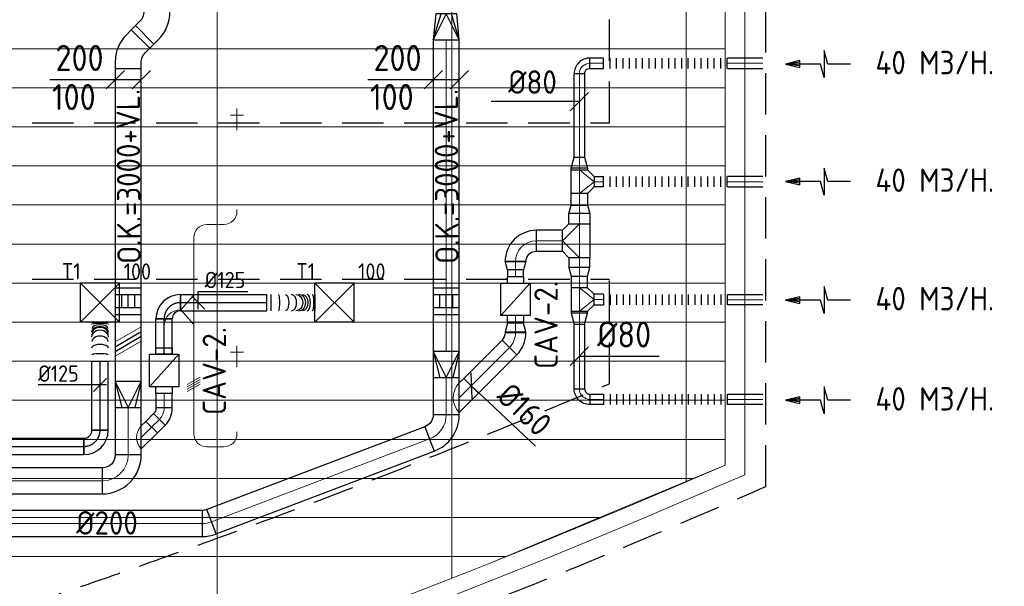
# Model space of a CAD drawing. Header units: millimetres. Extents: x -74135 to 19179, y 5032 to 51848.
# Tile 42 of 55: x -26573 to -19014, y 11321 to 15671. Entities that reach past the tile are written whole.
import ezdxf
from ezdxf.enums import TextEntityAlignment as Align

# ---------------------------------------------------------------- set-up
doc = ezdxf.new("R2010")
doc.units = ezdxf.units.MM
doc.header["$LTSCALE"] = 50
doc.linetypes.add('CENTER2', pattern=[28.575, 19.05, -3.175, 3.175, -3.175])
doc.linetypes.add('HIDDEN', pattern=[9.525, 6.35, -3.175])
for name, color, linetype in [('00att035', 3, 'Continuous'), ('4plfd', 254, 'Continuous'), ('61', 4, 'Continuous'), ('WL570---_RETOUR', 100, 'Continuous'), ('WL570---_TOEVOER', 200, 'Continuous'), ('WL570---_TOEVOER_HL', 1, 'Continuous'), ('WL570---_TOEVOER_RST', 3, 'Continuous'), ('WL570---_TOEVOER_RST_HL', 1, 'Continuous'), ('WM570---_RETOUR', 2, 'Continuous'), ('WM570---_TOEVOER', 2, 'Continuous'), ('WM570---_TOEVOER_PR', 2, 'Continuous'), ('WM570---_TOEVOER_RST_PR', 1, 'Continuous')]:
    doc.layers.add(name, color=color, linetype=linetype)
for name, color, linetype, lineweight in [('WL570---_BESTAAND-HARTLIJN', 161, 'Continuous', 0), ('WL570---_BESTAAND-RETOUR', 140, 'Continuous', 0), ('WL570---_BESTAAND-TOEVOER', 180, 'Continuous', 0), ('WL570---_DEMONTEREN', 10, 'Continuous', 0)]:
    doc.layers.add(name, color=color, linetype=linetype, lineweight=lineweight)
doc.layers.get('WL570---_DEMONTEREN').off()
doc.styles.add('BURO-025', font='ISO96.shx', dxfattribs={"height": 125})
doc.styles.add('ISO', font='ISO', dxfattribs={"height": 162})
doc.styles.add('MAATVOERING', font='ISO')

# ---------------------------------------------------------------- blocks, each defined once
blk = doc.blocks.new('KARO')
for p, q in [((1, 0.5), (0, 0.5)), ((0, -0.5), (1, -0.5))]:
    blk.add_line(p, q)
at = {"invisible_edges": 15}
blk.add_3dface([(0, 0.5), (0, -0.5), (1, -0.5), (1, 0.5)], dxfattribs=at)
at = {"layer": 'WL570---_BESTAAND-HARTLIJN'}
blk.add_line((0, 0), (1, 0), dxfattribs=at)
blk = doc.blocks.new('VBO20010000050451-100')
blk.add_lwpolyline([(-100, -132.8), (100, -132.8), (100, -82.8, 0.198912), (12.1, 129.3), (-23.2, 164.6), (-164.6, 23.2), (-129.3, -12.1, -0.198912), (-100, -82.8)], format="xyb", close=True)
blk = doc.blocks.new('KARH')
for p, q in [((1, 0.5), (0, 0.5)), ((0, -0.5), (1, -0.5))]:
    blk.add_line(p, q)
at = {"invisible_edges": 15}
blk.add_3dface([(0, 0.5), (0, -0.5), (1, -0.5), (1, 0.5)], dxfattribs=at)
blk = doc.blocks.new('MVLINE')
blk.add_line((35.4, -35.4), (-35.4, 35.4))
blk = doc.blocks.new('OBO20000069H')
blk.add_lwpolyline([(100, -138, 0.310508), (-92.5, 142.1), (-164.2, -44.6, -0.310508), (-100, -138)], format="xyb", close=True)
at = {"invisible_edges": 15}
for points in [[(-152, -50.2), (-56.1, 125.3), (-92.5, 142.1), (-164.2, -44.6)], [(-140.8, -57.4), (-22.3, 103.7), (-56.1, 125.3), (-152, -50.2)], [(-130.5, -66), (8.4, 77.8), (-22.3, 103.7), (-140.8, -57.4)], [(-121.6, -75.9), (35.3, 48.1), (8.4, 77.8), (-130.5, -66)], [(-114, -87), (58, 15), (35.3, 48.1), (-121.6, -75.9)], [(-107.9, -98.9), (76.2, -20.8), (58, 15), (-114, -87)], [(-103.6, -111.5), (89.3, -58.6), (76.2, -20.8), (-107.9, -98.9)], [(-100.9, -124.6), (97.3, -97.9), (89.3, -58.6), (-103.6, -111.5)], [(-100, -138), (100, -138), (97.3, -97.9), (-100.9, -124.6)]]:
    blk.add_3dface(points, dxfattribs=at)
at = {"layer": 'WL570---_BESTAAND-HARTLIJN'}
blk.add_arc((-200, -138), 200, 0, 69, dxfattribs=at)
blk = doc.blocks.new('VRO200100002002000R')
at = {"layer": 'WL570---_RETOUR'}
for p, q in [((-200, 100), (0, 50)), ((-200, -100), (0, -50))]:
    blk.add_line(p, q, dxfattribs=at)
blk.add_lwpolyline([(-200, 100), (-200, -100), (0, -100), (0, 100)], close=True, dxfattribs=at)
blk.add_lwpolyline([(-200, -100), (-200, -100), (0, 0), (-200, 100)], dxfattribs=at)
blk = doc.blocks.new('VRO200100001602000R')
at = {"layer": 'WL570---_RETOUR'}
for p, q in [((-200, 100), (0, 40)), ((-200, -100), (0, -40))]:
    blk.add_line(p, q, dxfattribs=at)
blk.add_lwpolyline([(-200, 100), (-200, -100), (0, -80), (0, 80)], close=True, dxfattribs=at)
blk.add_lwpolyline([(-200, -100), (-200, -100), (0, 0), (-200, 100)], dxfattribs=at)
blk = doc.blocks.new('VSP20010020010010-0')
at = {"layer": 'WL570---_RETOUR'}
for p, q in [((50, -100), (50, 100)), ((150, -100), (150, 100)), ((50, 50), (150, 50)), ((50, 0), (150, 0)), ((50, -50), (150, -50))]:
    blk.add_line(p, q, dxfattribs=at)
blk.add_lwpolyline([(0, -100), (200, -100), (200, 100), (0, 100)], close=True, dxfattribs=at)
blk = doc.blocks.new('OSV1601250650G')
blk.add_lwpolyline([(0, -80), (65.3, -62.5), (65.3, 62.5), (0, 80)], close=True)
at = {"layer": 'WL570---_BESTAAND-HARTLIJN'}
blk.add_line((0, 0), (65.3, 0), dxfattribs=at)
blk = doc.blocks.new('FLLINE80')
blk.add_line((0, -40), (0, 40))
blk = doc.blocks.new('OEX8000100000')
at = {"rotation": 180}
for p in [(50, 0), (100, 0), (150, 0), (200, 0), (250, 0), (300, 0), (350, 0), (400, 0), (450, 0), (500, 0), (550, 0), (600, 0), (650, 0), (700, 0), (750, 0), (800, 0), (850, 0), (900, 0), (950, 0), (1000, 0)]:
    blk.add_blockref('FLLINE80', p, dxfattribs=at)
blk = doc.blocks.new('OBO12500045H')
blk.add_lwpolyline([(62.5, -51.8, 0.198912), (7.6, 80.8), (-80.8, -7.6, -0.198912), (-62.5, -51.8)], format="xyb", close=True)
at = {"invisible_edges": 15}
for points in [[(-77.1, -11.6), (18.6, 68.7), (7.6, 80.8), (-80.8, -7.6)], [(-73.8, -15.9), (28.6, 55.8), (18.6, 68.7), (-77.1, -11.6)], [(-70.9, -20.5), (37.4, 42), (28.6, 55.8), (-73.8, -15.9)], [(-68.4, -25.4), (44.9, 27.5), (37.4, 42), (-70.9, -20.5)], [(-66.3, -30.4), (51.2, 12.4), (44.9, 27.5), (-68.4, -25.4)], [(-64.6, -35.6), (56.1, -3.2), (51.2, 12.4), (-66.3, -30.4)], [(-63.4, -40.9), (59.7, -19.2), (56.1, -3.2), (-64.6, -35.6)], [(-62.7, -46.3), (61.8, -35.4), (59.7, -19.2), (-63.4, -40.9)], [(-62.5, -51.8), (62.5, -51.8), (61.8, -35.4), (-62.7, -46.3)]]:
    blk.add_3dface(points, dxfattribs=at)
at = {"layer": 'WL570---_BESTAAND-HARTLIJN'}
blk.add_arc((-125, -51.8), 125, 0, 45, dxfattribs=at)
blk = doc.blocks.new('OZA2000125045L')
blk.add_lwpolyline([(-88.4, 0), (-123.7, 35.4), (-35.4, 123.7), (88.4, 0)])
at = {"layer": 'WL570---_BESTAAND-HARTLIJN'}
blk.add_line((0, 0), (-79.5, 79.5), dxfattribs=at)
at = {"layer": 'WL570---_BESTAAND-RETOUR'}
blk.add_arc((0, 88.4), 125, 225, 315, dxfattribs=at)
blk = doc.blocks.new('OBO12500090H')
blk.add_lwpolyline([(62.5, -125, 0.414214), (-125, 62.5), (-125, -62.5, -0.414214), (-62.5, -125)], format="xyb", close=True)
at = {"invisible_edges": 15}
for points in [[(-114.1, -63.4), (-92.4, 59.7), (-125, 62.5), (-125, -62.5)], [(-103.6, -66.3), (-60.9, 51.2), (-92.4, 59.7), (-114.1, -63.4)], [(-93.8, -70.9), (-31.2, 37.4), (-60.9, 51.2), (-103.6, -66.3)], [(-84.8, -77.1), (-4.5, 18.6), (-31.2, 37.4), (-93.8, -70.9)], [(-77.1, -84.8), (18.6, -4.5), (-4.5, 18.6), (-84.8, -77.1)], [(-70.9, -93.8), (37.4, -31.2), (18.6, -4.5), (-77.1, -84.8)], [(-66.3, -103.6), (51.2, -60.9), (37.4, -31.2), (-70.9, -93.8)], [(-63.4, -114.1), (59.7, -92.4), (51.2, -60.9), (-66.3, -103.6)], [(-62.5, -125), (62.5, -125), (59.7, -92.4), (-63.4, -114.1)]]:
    blk.add_3dface(points, dxfattribs=at)
at = {"layer": 'WL570---_BESTAAND-HARTLIJN'}
blk.add_arc((-125, -125), 125, 0, 90, dxfattribs=at)
blk = doc.blocks.new('OTS10010012500H')
blk.add_lwpolyline([(-112.5, -50), (112.5, -50), (112.5, 50), (62.5, 100), (-62.5, 100), (-112.5, 50)], close=True)
at = {"layer": 'WL570---_BESTAAND-HARTLIJN'}
blk.add_line((-112.5, 0), (112.5, 0), dxfattribs=at)
at = {"layer": 'WL570---_BESTAAND-TOEVOER'}
blk.add_lwpolyline([(-112.5, 0), (0, 100), (112.5, 0)], dxfattribs=at)
blk = doc.blocks.new('VBX1251250012525000')
blk.add_lwpolyline([(50, -112.5), (300, -112.5), (300, 112.5), (50, 112.5)], close=True)
for points in [[(50, 62.5), (0, 62.5), (0, -62.5), (50, -62.5)], [(300, -62.5), (350, -62.5), (350, 62.5), (300, 62.5)]]:
    blk.add_lwpolyline(points)
at = {"layer": 'WL570---_BESTAAND-HARTLIJN'}
blk.add_line((300, 0), (350, 0), dxfattribs=at)
at = {"layer": 'WL570---_BESTAAND-TOEVOER'}
blk.add_line((50, -112.5), (300, 112.5), dxfattribs=at)
blk = doc.blocks.new('OBO10000090ZE')
blk.add_lwpolyline([(-50, 0), (50, 0), (50, 100, 1), (-50, 100)], format="xyb", close=True)
at = {"layer": 'WL570---_BESTAAND-HARTLIJN'}
for points in [[(-50, 100), (50, 100)], [(0, 0), (0, 150)]]:
    blk.add_lwpolyline(points, dxfattribs=at)
blk = doc.blocks.new('OBO10000090L')
blk.add_lwpolyline([(50, 0, 0.414214), (-100, 150), (-100, 50, -0.414214), (-50, 0)], format="xyb", close=True)
at = {"invisible_edges": 15}
for points in [[(-91.3, 49.2), (-74, 147.7), (-100, 150), (-100, 50)], [(-82.9, 47), (-48.7, 141), (-74, 147.7), (-91.3, 49.2)], [(-75, 43.3), (-25, 129.9), (-48.7, 141), (-82.9, 47)], [(-67.9, 38.3), (-3.6, 114.9), (-25, 129.9), (-75, 43.3)], [(-61.7, 32.1), (14.9, 96.4), (-3.6, 114.9), (-67.9, 38.3)], [(-56.7, 25), (29.9, 75), (14.9, 96.4), (-61.7, 32.1)], [(-53, 17.1), (41, 51.3), (29.9, 75), (-56.7, 25)], [(-50.8, 8.7), (47.7, 26), (41, 51.3), (-53, 17.1)], [(-50, 0), (50, 0), (47.7, 26), (-50.8, 8.7)]]:
    blk.add_3dface(points, dxfattribs=at)
at = {"layer": 'WL570---_BESTAAND-HARTLIJN'}
blk.add_arc((-100, 0), 100, 0, 90, dxfattribs=at)
blk = doc.blocks.new('OBO10000090H')
blk.add_lwpolyline([(50, -100, 0.414214), (-100, 50), (-100, -50, -0.414214), (-50, -100)], format="xyb", close=True)
at = {"invisible_edges": 15}
for points in [[(-91.3, -50.8), (-74, 47.7), (-100, 50), (-100, -50)], [(-82.9, -53), (-48.7, 41), (-74, 47.7), (-91.3, -50.8)], [(-75, -56.7), (-25, 29.9), (-48.7, 41), (-82.9, -53)], [(-67.9, -61.7), (-3.6, 14.9), (-25, 29.9), (-75, -56.7)], [(-61.7, -67.9), (14.9, -3.6), (-3.6, 14.9), (-67.9, -61.7)], [(-56.7, -75), (29.9, -25), (14.9, -3.6), (-61.7, -67.9)], [(-53, -82.9), (41, -48.7), (29.9, -25), (-56.7, -75)], [(-50.8, -91.3), (47.7, -74), (41, -48.7), (-53, -82.9)], [(-50, -100), (50, -100), (47.7, -74), (-50.8, -91.3)]]:
    blk.add_3dface(points, dxfattribs=at)
at = {"layer": 'WL570---_BESTAAND-HARTLIJN'}
blk.add_arc((-100, -100), 100, 0, 90, dxfattribs=at)
blk = doc.blocks.new('OBO20000021H')
blk.add_lwpolyline([(100, -36.7, 0.091887), (80.1, 70.8), (-106.6, -0.9, -0.091887), (-100, -36.7)], format="xyb", close=True)
at = {"invisible_edges": 15}
for points in [[(-105.3, -4.7), (84.2, 59.3), (80.1, 70.8), (-106.6, -0.9)], [(-104, -8.6), (87.9, 47.7), (84.2, 59.3), (-105.3, -4.7)], [(-103, -12.5), (91.1, 35.9), (87.9, 47.7), (-104, -8.6)], [(-102.1, -16.5), (93.8, 24), (91.1, 35.9), (-103, -12.5)], [(-101.3, -20.5), (96, 11.9), (93.8, 24), (-102.1, -16.5)], [(-100.7, -24.5), (97.8, -0.1), (96, 11.9), (-101.3, -20.5)], [(-100.3, -28.6), (99, -12.3), (97.8, -0.1), (-100.7, -24.5)], [(-100.1, -32.6), (99.8, -24.5), (99, -12.3), (-100.3, -28.6)], [(-100, -36.7), (100, -36.7), (99.8, -24.5), (-100.1, -32.6)]]:
    blk.add_3dface(points, dxfattribs=at)
at = {"layer": 'WL570---_BESTAAND-HARTLIJN'}
blk.add_arc((-200, -36.7), 200, 360, 21, dxfattribs=at)
blk = doc.blocks.new('OBO20000090H')
blk.add_lwpolyline([(100, -200, 0.414214), (-200, 100), (-200, -100, -0.414214), (-100, -200)], format="xyb", close=True)
at = {"invisible_edges": 15}
for points in [[(-182.6, -101.5), (-147.9, 95.4), (-200, 100), (-200, -100)], [(-165.8, -106), (-97.4, 81.9), (-147.9, 95.4), (-182.6, -101.5)], [(-150, -113.4), (-50, 59.8), (-97.4, 81.9), (-165.8, -106)], [(-135.7, -123.4), (-7.2, 29.8), (-50, 59.8), (-150, -113.4)], [(-123.4, -135.7), (29.8, -7.2), (-7.2, 29.8), (-135.7, -123.4)], [(-113.4, -150), (59.8, -50), (29.8, -7.2), (-123.4, -135.7)], [(-106, -165.8), (81.9, -97.4), (59.8, -50), (-113.4, -150)], [(-101.5, -182.6), (95.4, -147.9), (81.9, -97.4), (-106, -165.8)], [(-100, -200), (100, -200), (95.4, -147.9), (-101.5, -182.6)]]:
    blk.add_3dface(points, dxfattribs=at)
at = {"layer": 'WL570---_BESTAAND-HARTLIJN'}
blk.add_arc((-200, -200), 200, 0, 90, dxfattribs=at)
blk = doc.blocks.new('OBO16000045H')
blk.add_lwpolyline([(80, -66.3, 0.198912), (9.7, 103.4), (-103.4, -9.7, -0.198912), (-80, -66.3)], format="xyb", close=True)
at = {"invisible_edges": 15}
for points in [[(-98.7, -14.9), (23.9, 88), (9.7, 103.4), (-103.4, -9.7)], [(-94.5, -20.4), (36.6, 71.4), (23.9, 88), (-98.7, -14.9)], [(-90.7, -26.3), (47.8, 53.7), (36.6, 71.4), (-94.5, -20.4)], [(-87.5, -32.5), (57.5, 35.2), (47.8, 53.7), (-90.7, -26.3)], [(-84.8, -38.9), (65.5, 15.8), (57.5, 35.2), (-87.5, -32.5)], [(-82.7, -45.6), (71.8, -4.2), (65.5, 15.8), (-84.8, -38.9)], [(-81.2, -52.4), (76.4, -24.6), (71.8, -4.2), (-82.7, -45.6)], [(-80.3, -59.3), (79.1, -45.4), (76.4, -24.6), (-81.2, -52.4)], [(-80, -66.3), (80, -66.3), (79.1, -45.4), (-80.3, -59.3)]]:
    blk.add_3dface(points, dxfattribs=at)
at = {"layer": 'WL570---_BESTAAND-HARTLIJN'}
blk.add_arc((-160, -66.3), 160, 0, 45, dxfattribs=at)
blk = doc.blocks.new('OSV1601250650K')
blk.add_lwpolyline([(-65.3, -80), (0, -62.5), (0, 62.5), (-65.3, 80)], close=True)
at = {"layer": 'WL570---_BESTAAND-HARTLIJN'}
blk.add_line((-65.3, 0), (0, 0), dxfattribs=at)
blk = doc.blocks.new('OBO8000090H')
blk.add_lwpolyline([(40, -80, 0.414214), (-80, 40), (-80, -40, -0.414214), (-40, -80)], format="xyb", close=True)
at = {"invisible_edges": 15}
for points in [[(-73.1, -40.6), (-59.2, 38.2), (-80, 40), (-80, -40)], [(-66.3, -42.4), (-39, 32.8), (-59.2, 38.2), (-73.1, -40.6)], [(-60, -45.4), (-20, 23.9), (-39, 32.8), (-66.3, -42.4)], [(-54.3, -49.4), (-2.9, 11.9), (-20, 23.9), (-60, -45.4)], [(-49.4, -54.3), (11.9, -2.9), (-2.9, 11.9), (-54.3, -49.4)], [(-45.4, -60), (23.9, -20), (11.9, -2.9), (-49.4, -54.3)], [(-42.4, -66.3), (32.8, -39), (23.9, -20), (-45.4, -60)], [(-40.6, -73.1), (38.2, -59.2), (32.8, -39), (-42.4, -66.3)], [(-40, -80), (40, -80), (38.2, -59.2), (-40.6, -73.1)]]:
    blk.add_3dface(points, dxfattribs=at)
at = {"layer": 'WL570---_BESTAAND-HARTLIJN'}
blk.add_arc((-80, -80), 80, 0, 90, dxfattribs=at)
blk = doc.blocks.new('OSV125800830G')
blk.add_lwpolyline([(0, -62.5), (84, -40), (84, 40), (0, 62.5)], close=True)
at = {"layer": 'WL570---_BESTAAND-HARTLIJN'}
blk.add_line((0, 0), (84, 0), dxfattribs=at)
blk = doc.blocks.new('OTS1251258000H')
blk.add_lwpolyline([(-90, -62.5), (90, -62.5), (90, 62.5), (40, 112.5), (-40, 112.5), (-90, 62.5)], close=True)
at = {"layer": 'WL570---_BESTAAND-HARTLIJN'}
blk.add_line((-90, 0), (90, 0), dxfattribs=at)
at = {"layer": 'WL570---_BESTAAND-RETOUR'}
blk.add_lwpolyline([(-90, 0), (0, 112.5), (90, 0)], dxfattribs=at)
blk = doc.blocks.new('OZA2000160045L')
blk.add_lwpolyline([(-113.1, 0), (-148.5, 35.4), (-35.4, 148.5), (113.1, 0)])
at = {"layer": 'WL570---_BESTAAND-HARTLIJN'}
blk.add_line((0, 0), (-91.9, 91.9), dxfattribs=at)
at = {"layer": 'WL570---_BESTAAND-TOEVOER'}
blk.add_arc((0, 113.1), 160, 225, 315, dxfattribs=at)
blk = doc.blocks.new('AFZPIJL')
for points in [[(0, -10), (0, -6.52), (-2.06, -5.97), (2.06, -5.97), (0, -5.41), (0, 0)], [(-0.26, -2.22), (0, 0)], [(0.26, -2.22), (0, 0)]]:
    blk.add_lwpolyline(points)
blk.add_lwpolyline([(0.52, -2.22), (-0.52, -2.22), (0, 0)], close=True)
blk = doc.blocks.new('OBO16000090H')
blk.add_lwpolyline([(80, -160, 0.414214), (-160, 80), (-160, -80, -0.414214), (-80, -160)], format="xyb", close=True)
at = {"invisible_edges": 15}
for points in [[(-146.1, -81.2), (-118.3, 76.4), (-160, 80), (-160, -80)], [(-132.6, -84.8), (-77.9, 65.5), (-118.3, 76.4), (-146.1, -81.2)], [(-120, -90.7), (-40, 47.8), (-77.9, 65.5), (-132.6, -84.8)], [(-108.6, -98.7), (-5.7, 23.9), (-40, 47.8), (-120, -90.7)], [(-98.7, -108.6), (23.9, -5.7), (-5.7, 23.9), (-108.6, -98.7)], [(-90.7, -120), (47.8, -40), (23.9, -5.7), (-98.7, -108.6)], [(-84.8, -132.6), (65.5, -77.9), (47.8, -40), (-90.7, -120)], [(-81.2, -146.1), (76.4, -118.3), (65.5, -77.9), (-84.8, -132.6)], [(-80, -160), (80, -160), (76.4, -118.3), (-81.2, -146.1)]]:
    blk.add_3dface(points, dxfattribs=at)
at = {"layer": 'WL570---_BESTAAND-HARTLIJN'}
blk.add_arc((-160, -160), 160, 0, 90, dxfattribs=at)
blk = doc.blocks.new('OTS16016016000H')
blk.add_lwpolyline([(-130, -80), (130, -80), (130, 80), (80, 130), (-80, 130), (-130, 80)], close=True)
at = {"layer": 'WL570---_BESTAAND-HARTLIJN'}
blk.add_line((-130, 0), (130, 0), dxfattribs=at)
at = {"layer": 'WL570---_BESTAAND-RETOUR'}
blk.add_lwpolyline([(-130, 0), (0, 130), (130, 0)], dxfattribs=at)
blk = doc.blocks.new('UISO')
for p, q in [((0, 0.18), (1, 0.757)), ((0, 0), (1, 0.577))]:
    blk.add_line(p, q)
at = {"layer": 'WL570---_BESTAAND-TOEVOER'}
for p, q in [((0, 0.36), (1, 0.937)), ((0, -0.18), (1, 0.397))]:
    blk.add_line(p, q, dxfattribs=at)
blk = doc.blocks.new('Groep-46')
at = {"color": 8, "linetype": 'Continuous', "lineweight": 13}
for p, q in [((-73154.9, 15099.1), (-22154.9, 15099.1)), ((-22154.9, 14799.1), (-73154.9, 14799.1)), ((-22154.9, 14499.1), (-73154.9, 14499.1)), ((-22154.9, 14199.1), (-73154.9, 14199.1)), ((-22154.9, 13899.1), (-73154.9, 13899.1)), ((-22154.9, 13599.1), (-73154.9, 13599.1)), ((-73154.9, 13299.1), (-22154.9, 13299.1)), ((-73154.9, 12999.1), (-22154.9, 12999.1)), ((-73154.9, 12699.1), (-22154.9, 12699.1)), ((-73154.9, 12399.1), (-22154.9, 12399.1)), ((-73154.9, 12099.1), (-22154.9, 12099.1))]:
    blk.add_line(p, q, dxfattribs=at)
blk = doc.blocks.new('Groep-53')
at = {"color": 8, "linetype": 'Continuous', "lineweight": 13}
for p, q in [((-26054.9, 18999.1), (-26054.9, 10356)), ((-24254.9, 18999.1), (-24254.9, 11032.8)), ((-22454.9, 18999.1), (-22454.9, 11772.4)), ((-22154.9, 11902), (-22154.9, 18999.1)), ((-22154.9, 18999.1), (-22154.9, 11902)), ((-23954.9, 11151.6), (-22154.9, 11902)), ((-72854.9, 11799.1), (-22392.8, 11799.1)), ((-72188.2, 11499.1), (-23121.3, 11499.1)), ((-71473.3, 11199.1), (-23841, 11199.1))]:
    blk.add_line(p, q, dxfattribs=at)
at = {"color": 8, "linetype": 'Continuous', "lineweight": 13, "flags": 128}
blk.add_lwpolyline([(-22004.9, 19149), (-22004.9, 11828, -0.208473), (-73205.8, 11785.1), (-73304.9, 11828.1)], format="xyb", dxfattribs=at)
at = {"color": 8, "linetype": 'Continuous', "lineweight": 13}
blk.add_arc((-47654.8, 70538.1), 63940.9, 246.496301, 293.503386, dxfattribs=at)
at = {"color": 8}
blk.add_blockref('Groep-46', (0, 0), dxfattribs=at)
blk = doc.blocks.new('Block plafond 4e verd')
at = {"layer": '4plfd'}
blk.add_blockref('Groep-53', (73304.912, -19149.14), dxfattribs=at)
blk = doc.blocks.new('*U540')
at = {"color": 0, "ltscale": 10}
for p, q in [((150, 150, -2500), (-150, 150, -2500)), ((-150, -150, -2500), (-150, 150, -2500)), ((150, -150, -2500), (-150, 150, -2500)), ((-150, -150, -2500), (150, 150, -2500)), ((150, -150, -2500), (150, 150, -2500)), ((150, -150, -2500), (-150, -150, -2500))]:
    blk.add_line(p, q, dxfattribs=at)
at = {"layer": 'WL570---_TOEVOER_RST_HL', "linetype": 'CENTER2'}
blk.add_circle((0, 0, -2500), 0.075, dxfattribs=at)
at = {"layer": 'WL570---_TOEVOER_RST', "color": 2, "style": 'BURO-025'}
for tag in ['MC', 'Q']:
    blk.add_attdef(tag, text='', height=125, dxfattribs=at).set_placement((0, 0), align=Align.MIDDLE)
at = {"layer": 'WM570---_TOEVOER_RST_PR', "color": 2, "style": 'BURO-025'}
blk.add_attdef('POSNR', text='', height=125, dxfattribs=at).set_placement((0, 0), align=Align.MIDDLE)
blk = doc.blocks.new('*U541')
at = {"color": 0, "ltscale": 10}
for p, q in [((-125, -62.5, -2700), (-125, 62.5, -2700)), ((62.5, -125, -2700), (-62.5, -125, -2700))]:
    blk.add_line(p, q, dxfattribs=at)
for radius, start in [(187.5, 0), (62.5, 360)]:
    blk.add_arc((-125, -125, -2700), radius, start, 90, dxfattribs=at)
at = {"layer": 'WL570---_TOEVOER_HL', "linetype": 'CENTER2'}
blk.add_arc((-125, -125, -2700), 125, 360, 90, dxfattribs=at)
at = {"layer": 'WM570---_TOEVOER_PR', "color": 2, "style": 'BURO-025'}
blk.add_attdef('POSNR', text='', height=125, dxfattribs=at).set_placement((0, 0), align=Align.MIDDLE)
blk = doc.blocks.new('*U542')
at = {"color": 0, "ltscale": 10}
for p, q in [((0, 62.5, -2700), (271.8, 62.5, -2700)), ((0, -62.5, -2700), (0, 62.5, -2700)), ((271.8, 62.5, -2700), (271.8, -62.5, -2700)), ((0, -62.5, -2700), (271.8, -62.5, -2700))]:
    blk.add_line(p, q, dxfattribs=at)
at = {"layer": 'WL570---_TOEVOER_HL', "linetype": 'CENTER2'}
blk.add_line((0, 0, -2700), (271.8, 0, -2700), dxfattribs=at)
at = {"layer": 'WM570---_TOEVOER_PR', "color": 2, "style": 'BURO-025'}
blk.add_attdef('POSNR', text='', height=125, dxfattribs=at).set_placement((0, 0), align=Align.MIDDLE)
blk = doc.blocks.new('*U543')
at = {"color": 0, "ltscale": 10}
for p, q in [((0, 62.5, -2700), (660.6, 62.5, -2700)), ((0, -62.5, -2700), (0, 62.5, -2700)), ((660.6, 62.5, -2700), (660.6, -62.5, -2700)), ((0, -62.5, -2700), (660.6, -62.5, -2700))]:
    blk.add_line(p, q, dxfattribs=at)
at = {"layer": 'WL570---_TOEVOER_HL', "linetype": 'CENTER2'}
blk.add_line((0, 0, -2700), (660.6, 0, -2700), dxfattribs=at)
at = {"layer": 'WM570---_TOEVOER_PR', "color": 2, "style": 'BURO-025'}
blk.add_attdef('POSNR', text='', height=125, dxfattribs=at).set_placement((0, 0), align=Align.MIDDLE)
blk = doc.blocks.new('*U544')
at = {"color": 0, "ltscale": 10}
for p, q in [((0, 62.5, -2700), (0, -62.5, -2700)), ((33.4, 62.5, -2700), (33.4, -62.5, -2700)), ((372.7, 62.5, -2700), (372.7, -62.5, -2700))]:
    blk.add_line(p, q, dxfattribs=at)
for centre, major_axis, ratio, start_param, end_param in [((93.6, 0, -2700), (0, -62.5), 0.142811, 0, 3.141593), ((190.2, 0, -2700), (0, -62.5), 0.65788, 0, 3.141593), ((249, 0, -2700), (0, 62.5), 0.846147, 3.141593, 6.283185), ((311.7, 0, -2700), (0, 62.5), 0.417016, 3.141593, 6.283185)]:
    blk.add_ellipse(centre, major_axis=major_axis, ratio=ratio, start_param=start_param, end_param=end_param, dxfattribs=at)
at = {"color": 0, "ltscale": 10, "extrusion": (0, 0, -1)}
for centre, major_axis, ratio, start_param, end_param in [((145, 0, -2700), (0, 62.5), 0.417016, 0, 3.141593), ((225.5, 0, -2700), (0, 62.5), 0.846147, 0, 3.141593), ((276.5, 0, -2700), (0, -62.5), 0.65788, 3.141593, 6.283185), ((351.8, 0, -2700), (0, -62.5), 0.142811, 3.141593, 6.283185)]:
    blk.add_ellipse(centre, major_axis=major_axis, ratio=ratio, start_param=start_param, end_param=end_param, dxfattribs=at)
at = {"layer": 'WM570---_TOEVOER_PR', "color": 2, "style": 'BURO-025'}
blk.add_attdef('POSNR', text='', height=125, dxfattribs=at).set_placement((0, 0), align=Align.MIDDLE)
blk = doc.blocks.new('*U545')
at = {"color": 0, "ltscale": 10}
for p, q in [((150, 150, -2500), (-150, 150, -2500)), ((-150, -150, -2500), (-150, 150, -2500)), ((150, -150, -2500), (-150, 150, -2500)), ((-150, -150, -2500), (150, 150, -2500)), ((150, -150, -2500), (150, 150, -2500)), ((150, -150, -2500), (-150, -150, -2500))]:
    blk.add_line(p, q, dxfattribs=at)
at = {"layer": 'WL570---_TOEVOER_RST_HL', "linetype": 'CENTER2'}
blk.add_circle((0, 0, -2500), 0.075, dxfattribs=at)
at = {"layer": 'WL570---_TOEVOER_RST', "color": 2, "style": 'BURO-025'}
for tag in ['MC', 'Q']:
    blk.add_attdef(tag, text='', height=125, dxfattribs=at).set_placement((0, 0), align=Align.MIDDLE)
at = {"layer": 'WM570---_TOEVOER_RST_PR', "color": 2, "style": 'BURO-025'}
blk.add_attdef('POSNR', text='', height=125, dxfattribs=at).set_placement((0, 0), align=Align.MIDDLE)
blk = doc.blocks.new('*U546')
at = {"color": 0, "ltscale": 10}
for p, q in [((-62.5, 125, -2700), (62.5, 125, -2700)), ((-125, -62.5, -2700), (-125, 62.5, -2700))]:
    blk.add_line(p, q, dxfattribs=at)
for radius, end in [(62.5, 0), (187.5, 360)]:
    blk.add_arc((-125, 125, -2700), radius, 270, end, dxfattribs=at)
at = {"layer": 'WL570---_TOEVOER_HL', "linetype": 'CENTER2'}
blk.add_arc((-125, 125, -2700), 125, 270, 0, dxfattribs=at)
at = {"layer": 'WM570---_TOEVOER_PR', "color": 2, "style": 'BURO-025'}
blk.add_attdef('POSNR', text='', height=125, dxfattribs=at).set_placement((0, 0), align=Align.MIDDLE)
blk = doc.blocks.new('*U547')
at = {"color": 0, "ltscale": 10}
for p, q in [((0, 62.5, -2700), (2113, 62.5, -2700)), ((0, -62.5, -2700), (0, 62.5, -2700)), ((2113, 62.5, -2700), (2113, -62.5, -2700)), ((0, -62.5, -2700), (2113, -62.5, -2700))]:
    blk.add_line(p, q, dxfattribs=at)
at = {"layer": 'WL570---_TOEVOER_HL', "linetype": 'CENTER2'}
blk.add_line((0, 0, -2700), (2113, 0, -2700), dxfattribs=at)
at = {"layer": 'WM570---_TOEVOER_PR', "color": 2, "style": 'BURO-025'}
blk.add_attdef('POSNR', text='', height=125, dxfattribs=at).set_placement((0, 0), align=Align.MIDDLE)
blk = doc.blocks.new('*U548')
at = {"color": 0, "ltscale": 10}
for p, q in [((0, 62.5, -2700), (529.2, 62.5, -2700)), ((0, -62.5, -2700), (0, 62.5, -2700)), ((529.2, 62.5, -2700), (529.2, -62.5, -2700)), ((0, -62.5, -2700), (529.2, -62.5, -2700))]:
    blk.add_line(p, q, dxfattribs=at)
at = {"layer": 'WL570---_TOEVOER_HL', "linetype": 'CENTER2'}
blk.add_line((0, 0, -2700), (529.2, 0, -2700), dxfattribs=at)
at = {"layer": 'WM570---_TOEVOER_PR', "color": 2, "style": 'BURO-025'}
blk.add_attdef('POSNR', text='', height=125, dxfattribs=at).set_placement((0, 0), align=Align.MIDDLE)
blk = doc.blocks.new('*U549')
at = {"color": 0, "ltscale": 10}
for p, q in [((0, 62.5, -2700), (0, -62.5, -2700)), ((300, 62.5, -2700), (300, -62.5, -2700))]:
    blk.add_line(p, q, dxfattribs=at)
for centre, major_axis, ratio, start_param, end_param in [((48.7, 0, -2700), (0, -62.5), 0.152673, 0, 3.141593), ((150.4, 0, -2700), (0, -62.5), 0.695081, 0, 3.141593), ((204.5, 0, -2700), (0, 62.5), 0.882722, 3.141593, 6.283185), ((251.9, 0, -2700), (0, 62.5), 0.444109, 3.141593, 6.283185)]:
    blk.add_ellipse(centre, major_axis=major_axis, ratio=ratio, start_param=start_param, end_param=end_param, dxfattribs=at)
at = {"color": 0, "ltscale": 10, "extrusion": (0, 0, -1)}
for centre, major_axis, ratio, start_param, end_param in [((103.3, 0, -2700), (0, 62.5), 0.444109, 0, 3.141593), ((185.6, 0, -2700), (0, 62.5), 0.882722, 0, 3.141593), ((224.8, 0, -2700), (0, -62.5), 0.695081, 3.141593, 6.283185), ((283.5, 0, -2700), (0, -62.5), 0.152673, 3.141593, 6.283185)]:
    blk.add_ellipse(centre, major_axis=major_axis, ratio=ratio, start_param=start_param, end_param=end_param, dxfattribs=at)
at = {"layer": 'WM570---_TOEVOER_PR', "color": 2, "style": 'BURO-025'}
blk.add_attdef('POSNR', text='', height=125, dxfattribs=at).set_placement((0, 0), align=Align.MIDDLE)
blk = doc.blocks.new('*U567')
at = {"layer": 'WM570---_TOEVOER', "color": 0, "ltscale": 10}
for p, q in [((0, 86.4), (380.4, 86.4)), ((0, -50), (0, 86.4)), ((50, -50), (-50, 50))]:
    blk.add_line(p, q, dxfattribs=at)
at = {"layer": 'WM570---_TOEVOER', "color": 0, "style": 'BURO-025'}
blk.add_text('%%c125', height=125, dxfattribs=at).set_placement((50, 111.4))
blk = doc.blocks.new('*U568')
at = {"layer": 'WM570---_TOEVOER', "color": 0, "ltscale": 10}
for p, q in [((50, 0), (-475.7, 0)), ((-50, -50), (50, 50))]:
    blk.add_line(p, q, dxfattribs=at)
at = {"layer": 'WM570---_TOEVOER', "color": 0, "style": 'BURO-025'}
blk.add_text('%%c125', height=125, dxfattribs=at).set_placement((-475.7, 25))
blk = doc.blocks.new('A$C7B3735DE')
at = {"layer": 'WL570---_TOEVOER'}
for p, q in [((0, -50), (-200, -50)), ((-150, -150), (-150, -50)), ((-100, -150), (-100, -50)), ((-50, -150), (-50, -50)), ((0, -150), (-200, -150))]:
    blk.add_line(p, q, dxfattribs=at)
blk.add_lwpolyline([(0, -200), (0, 0), (-200, 0), (-200, -200)], close=True, dxfattribs=at)
blk = doc.blocks.new('A$C680157A8')
at = {"layer": 'WL570---_TOEVOER'}
for p, q in [((-200, 0), (-150, -200)), ((0, 0), (-50, -200))]:
    blk.add_line(p, q, dxfattribs=at)
blk.add_lwpolyline([(0, 0), (-200, 0), (-200, -200), (0, -200)], close=True, dxfattribs=at)
blk.add_lwpolyline([(-200, 0), (-200, 0), (-100, -200), (0, 0)], dxfattribs=at)

msp = doc.modelspace()

# ---------------------------------------------------------------- linework, layer by layer
at = {"color": 2, "linetype": 'HIDDEN'}
for p, q in [((-20845.8, 12086.7), (-20845.8, 19680.2)), ((-22045.8, 14880.2), (-22045.8, 18480.2)), ((-71245.8, 14880.2), (-22045.8, 14880.2)), ((-71245.8, 13680.2), (-22045.8, 13680.2)), ((-22045.8, 12876.1), (-22045.8, 13680.2))]:
    msp.add_line(p, q, dxfattribs=at)
for radius, start, end in [(63040.6, 247.031394, 292.968331), (64240.6, 246.320689, 293.67904)]:
    msp.add_arc((-46645.7, 70918.9), radius, start, end, dxfattribs=at)
at = {"layer": 'WM570---_TOEVOER'}
for points in [[(-25639.5, 15210.8), (-25879.2, 15210.8), (-26340.7, 15210.8)], [(-23198.2, 15210.8), (-23437.9, 15210.8), (-23899.4, 15210.8)], [(-22276.2, 15042.7), (-22399.7, 15042.7), (-22953.5, 15042.7)], [(-22276.2, 13087.6), (-22189.8, 13087.6), (-21663.6, 13087.6)], [(-23106.3, 12861), (-23016.2, 12776.4), (-22612.5, 12397.2)]]:
    msp.add_lwpolyline(points, dxfattribs=at)

# ---------------------------------------------------------------- block references
at = {"layer": '00att035'}
for name, p in [('A$C7B3735DE', (-25639.5, 13609)), ('A$C680157A8', (-25639.5, 12892.9))]:
    msp.add_blockref(name, p, dxfattribs=at)
at = {"layer": 'WL570---_BESTAAND-RETOUR', "rotation": 90}
msp.add_blockref('VRO200100001602000R', (-23298.2, 15716.8), dxfattribs=at)
at = {"layer": 'WL570---_BESTAAND-TOEVOER', "xscale": 100, "yscale": 100, "zscale": 100}
msp.add_blockref('UISO', (-25286.5, 12833.8), dxfattribs=at)
at = {"layer": 'WL570---_DEMONTEREN', "xscale": -1}
for p in [(-24905.3, 14838.4), (-24905.3, 13018.5)]:
    msp.add_blockref('OBO10000090ZE', p, dxfattribs=at)
at = {"layer": 'WL570---_DEMONTEREN'}
for p, xscale, yscale, zscale, rotation in [((-24905.3, 14838.4), -16.03765465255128, 100, 100, 90), ((-24905.3, 14215.3), -16.2227493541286, 100, 100, 90), ((-25005.3, 14099.1), 131.1814691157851, 100, 100, 180), ((-25236.5, 13556.6), 442.451917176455, 100, 100, 90), ((-25336.5, 13444.1), 2.812126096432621, 125, 125, 180), ((-25464.3, 13319.1), 167.0220804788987, 125, 125, 270), ((-25236.5, 13331.6), 839.989068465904, 100, 100, 270), ((-24905.3, 13018.5), -16.03765465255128, 100, 100, 90), ((-24905.3, 12507.8), -16.2227493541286, 100, 100, 90), ((-25005.3, 12391.6), 131.1814691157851, 100, 100, 180)]:
    msp.add_blockref('KARO', p, dxfattribs=dict(at, xscale=xscale, yscale=yscale, zscale=zscale, rotation=rotation))
for name, p, rotation in [('OBO10000090H', (-25236.5, 14099.1), 90), ('OTS10010012500H', (-25236.5, 13444.1), 90), ('OBO12500090H', (-25464.3, 13444.1), 90), ('OBO10000090H', (-25236.5, 12391.6), 180)]:
    msp.add_blockref(name, p, dxfattribs=dict(at, rotation=rotation))
at = {"layer": 'WL570---_DEMONTEREN', "xscale": -1, "rotation": 180}
for p in [(-24905.3, 14199.1), (-24905.3, 12491.6)]:
    msp.add_blockref('OBO10000090L', p, dxfattribs=at)
at = {"layer": 'WL570---_RETOUR'}
msp.add_blockref('Block plafond 4e verd', (-72306, 19498.9), dxfattribs=at)
for name, p, xscale, yscale, zscale, rotation in [('KARO', (-23298.2, 13123.3), 2393.526049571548, 200, 200, 90), ('AFZPIJL', (-20695.3, 15331.1), -50, 50, 50, 90), ('KARO', (-22091.5, 15337.2), 104.6717615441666, 80, 80, 180), ('KARO', (-20867.5, 15337.2), 270.6940397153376, 80, 80, 180), ('KARO', (-22276.2, 15257.9), -641.4805336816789, 80, 80, 90), ('KARO', (-22276.2, 14517.6), -14.56646699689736, 125, 125, 270), ('AFZPIJL', (-20695.3, 14428.4), -50, 50, 50, 90), ('KARO', (-20867.5, 14427.3), 270.6940397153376, 80, 80, 180), ('KARO', (-22276.2, 14337.6), -90.13055144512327, 125, 125, 90), ('KARO', (-22276.2, 14104.2), -77.92349494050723, 160, 160, 270.0000000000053), ('KARO', (-22276.2, 13846.3), 77.92349494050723, 160, 160, 269.9999999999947), ('KARO', (-22766.8, 13817.1), 2.874484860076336, 160, 160, 270), ('KARO', (-22766.8, 13751.8), 52.19615683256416, 125, 125, 270), ('KARO', (-22276.2, 13612.9), 90.13055144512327, 125, 125, 90), ('AFZPIJL', (-20695.3, 13518.7), -50, 50, 50, 90), ('KARO', (-22091.5, 13523.2), 72.22950757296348, 80, 80, 180), ('KARO', (-22276.2, 13432.9), 14.56646699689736, 125, 125, 270), ('KARO', (-22766.8, 13349.6), 8.973062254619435, 125, 125, 270), ('KARO', (-22276.2, 12836.1), -498.312785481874, 80, 80, 270), ('KARO', (-22766.8, 13275.3), 8.555720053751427, 160, 160, 270), ('KARO', (-22813.6, 13153.6), 413.8442502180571, 160, 160, 225.0000000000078), ('KARO', (-23298.2, 12923.3), 284.3711353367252, 200, 200, 270), ('AFZPIJL', (-20695.3, 12749.3), -50, 50, 50, 90), ('KARO', (-23427.2, 12452), 1790.404642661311, 200, 200, 200.7995941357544), ('KARO', (-25171.9, 11803.2), 3687.395151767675, 200, 200, 180)]:
    msp.add_blockref(name, p, dxfattribs=dict(at, xscale=xscale, yscale=yscale, zscale=zscale, rotation=rotation))
for name, p, rotation in [('OBO8000090H', (-22276.2, 15337.2), 90), ('OEX8000100000', (-21090.8, 15337.2), 180), ('OEX8000100000', (-21090.8, 14427.3), 180), ('OBO16000090H', (-22766.8, 13974.2), 90), ('OSV1601250650G', (-22276.2, 13768.4), 270), ('VSP20010020010010-0', (-23298.2, 13409), 90), ('OTS1251258000H', (-22276.2, 13522.9), 270), ('OSV125800830G', (-22276.2, 13418.4), 270), ('OBO16000045H', (-22766.8, 13200.5), 315.0000000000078), ('OSV1601250650K', (-22766.8, 13340.6), 90), ('VRO200100002002000R', (-23298.2, 12923.3), 270), ('OZA2000160045L', (-23198.2, 12769.1), 270), ('OBO20000069H', (-23298.2, 12501), 290.7995941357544), ('OBO20000021H', (-25135.2, 11803.2), 270)]:
    msp.add_blockref(name, p, dxfattribs=dict(at, rotation=rotation))
at = {"layer": 'WL570---_RETOUR', "xscale": -1}
for name, p, rotation in [('OSV125800830G', (-22276.2, 14532.2), 270), ('OTS1251258000H', (-22276.2, 14427.6), 270), ('OSV1601250650G', (-22276.2, 14182.1), 270), ('OTS16016016000H', (-22276.2, 13974.2), 90), ('OSV1601250650G', (-22766.8, 13817.1), 90), ('VBX1251250012525000', (-22766.8, 13699.6), 90.00000000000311), ('OBO8000090H', (-22276.2, 12756.1), 90)]:
    msp.add_blockref(name, p, dxfattribs=dict(at, rotation=rotation))
at = {"layer": 'WL570---_RETOUR'}
for p, xscale, yscale, zscale in [((-22091.5, 14427.3), -72.22950757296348, 80, 80), ((-22606.8, 13974.2), 200.6195115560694, 160, 160), ((-20867.5, 13521.2), -270.6940397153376, 80, 80), ((-22091.5, 12756.1), -104.6717615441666, 80, 80), ((-20867.5, 12756.1), -270.6940397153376, 80, 80)]:
    msp.add_blockref('KARO', p, dxfattribs=dict(at, xscale=xscale, yscale=yscale, zscale=zscale))
at = {"layer": 'WL570---_RETOUR', "xscale": -1}
for p in [(-21090.8, 13521.2), (-21090.8, 12756.1)]:
    msp.add_blockref('OEX8000100000', p, dxfattribs=at)
at = {"layer": 'WL570---_TOEVOER'}
for name, p, rotation in [('VBO20010000050451-100', (-25519.5, 15649.3), 315), ('VBO20010000050451-100', (-25739.5, 15429.3), 135), ('*U541', (-25464.3, 13498.9, 2700), 90.0000000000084), ('*U549', (-25956, 13048.9, 2700), 89.99999999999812), ('*U542', (-25464.3, 13102.1, 2700), 90.0000000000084), ('*U548', (-25956, 12519.7, 2700), 89.99999999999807), ('OBO12500045H', (-25464.3, 12639.1), 315.000000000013), ('OZA2000125045L', (-25639.7, 12463.7), 270), ('OBO20000090H', (-25739.5, 12130.4), 270.0000000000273)]:
    msp.add_blockref(name, p, dxfattribs=dict(at, rotation=rotation))
for name, p, xscale, yscale, zscale, rotation in [('KARH', (-25613.4, 15555.4), 45.43433043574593, 200, 100, 225), ('KARH', (-25739.5, 15296.5), 2403.564092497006, 200, 100, 270), ('KARO', (-25464.3, 12802.1), 111.2447622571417, 125, 125, 270.0000000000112), ('KARO', (-25739.5, 12330.4), 362.5506871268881, 200, 200, 90.00000000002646), ('KARO', (-25500.9, 12602.5), 83.7230812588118, 125, 125, 225.0000000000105)]:
    msp.add_blockref(name, p, dxfattribs=dict(at, xscale=xscale, yscale=yscale, zscale=zscale, rotation=rotation))
ref = msp.add_blockref('*U545', (-25956, 13498.9, 2500), dxfattribs=at)
ref.add_attrib('Q', '100', (-25774.8, 13675.6), dxfattribs={"layer": 'WL570---_TOEVOER_RST', "color": 2, "height": 125, "style": 'BURO-025'})
ref.add_attrib('MC', 'T1', (-26249.9, 13676.9), dxfattribs={"layer": 'WL570---_TOEVOER_RST', "color": 2, "height": 125, "style": 'BURO-025'})
ref = msp.add_blockref('*U540', (-24156, 13498.9, 2500), dxfattribs=at)
ref.add_attrib('Q', '100', (-23974.8, 13675.6), dxfattribs={"layer": 'WL570---_TOEVOER_RST', "color": 2, "height": 125, "style": 'BURO-025'})
ref.add_attrib('MC', 'T1', (-24449.9, 13676.9), dxfattribs={"layer": 'WL570---_TOEVOER_RST', "color": 2, "height": 125, "style": 'BURO-025'})
for name, p in [('*U543', (-25339.3, 13498.9, 2700)), ('*U544', (-24678.7, 13498.9, 2700)), ('*U546', (-25956, 12394.7, 2700)), ('*U547', (-28194.1, 12394.7, 2700))]:
    msp.add_blockref(name, p, dxfattribs=at)
at = {"layer": 'WL570---_TOEVOER', "yscale": 200, "zscale": 200}
for name, p, xscale in [('UISO', (-25839.5, 13124.9), 200), ('KARO', (-29237.5, 12130.4), 3297.999760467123)]:
    msp.add_blockref(name, p, dxfattribs=dict(at, xscale=xscale))
at = {"layer": 'WL570---_TOEVOER', "xscale": -1, "rotation": 270.0000000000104}
msp.add_blockref('VBX1251250012525000', (-25464.3, 12802.1), dxfattribs=at)
at = {"layer": 'WM570---_TOEVOER', "yscale": 2, "zscale": 2}
for p, xscale, rotation in [((-25839.5, 15210.8), 2, 90), ((-25639.5, 15210.8), 2, 90), ((-23398.2, 15210.8), 2, 90), ((-23198.2, 15210.8), 2, 90), ((-22276.2, 15042.7), 2, 90), ((-22276.2, 13087.6), 2, 90), ((-23106.3, 12861), -2, 226.7945167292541)]:
    msp.add_blockref('MVLINE', p, dxfattribs=dict(at, xscale=xscale, rotation=rotation))
at = {"layer": 'WM570---_TOEVOER'}
for name, p in [('*U567', (-25202.6, 13498.9, 2700)), ('*U568', (-25956, 12867, 2700))]:
    msp.add_blockref(name, p, dxfattribs=at)

# ---------------------------------------------------------------- texts
at = {"layer": '61', "color": 7, "style": 'ISO'}
for p in [(-25643.3, 13796.9), (-23202, 13796.9)]:
    msp.add_text('O.K.=3000+VL.', height=180, rotation=90.31481, dxfattribs=at).set_placement(p)
at = {"layer": 'WM570---_RETOUR', "style": 'MAATVOERING'}
for p in [(-20003, 15251.9), (-20003, 14349.2), (-20003, 13439.4), (-20003, 12670.1)]:
    msp.add_text('40 M3/H.', height=180, dxfattribs=at).set_placement(p)
at = {"layer": 'WM570---_TOEVOER', "style": 'MAATVOERING'}
for s, height, p in [('200', 200, (-25929.2, 15277.5)), ('200', 200, (-23487.9, 15277.5)), ('%%c80', 180, (-22449.7, 15102.7)), ('100', 200, (-25989.6, 14977.5)), ('100', 200, (-23548.3, 14977.5)), ('%%c200', 180, (-25666.3, 11717.8))]:
    msp.add_text(s, height=height, dxfattribs=at).set_placement(p, align=Align.RIGHT)
for p in [(-22442.2, 12989.2), (-24988.8, 12636.2)]:
    msp.add_text('CAV-2.', height=180, rotation=90, dxfattribs=at).set_placement(p)
msp.add_text('%%c80', height=200, dxfattribs=at).set_placement((-22139.8, 13154.3))
msp.add_text('%%c160', height=180, rotation=316.79452, dxfattribs=at).set_placement((-22595.6, 12459.1), align=Align.RIGHT)

doc.saveas('drawing.dxf')
